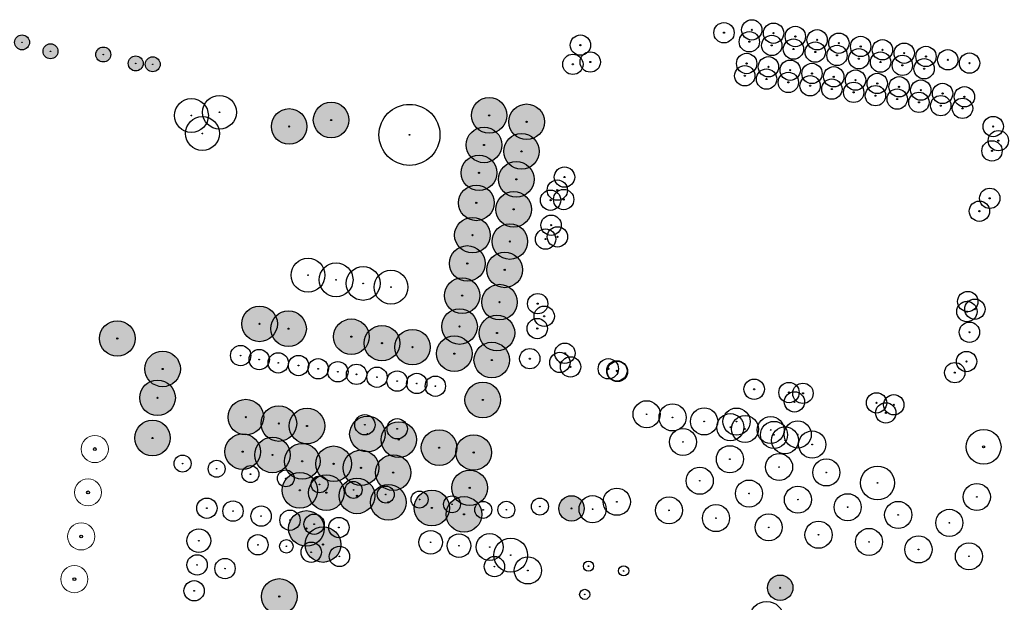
# Model space of a CAD drawing. Header units: metres. Extents: x 90594 to 181825, y 464363 to 930467.
# Tile 6 of 12: x 91550 to 91840, y 464642 to 464814. Entities that reach past the tile are written whole.
import ezdxf

# ---------------------------------------------------------------- set-up
doc = ezdxf.new("R2010")
doc.units = ezdxf.units.M
for name, color, linetype in [('00 bomen', 2, 'Continuous'), ('96.3 Toekomstige bomen', 6, 'Continuous'), ('97.2 Huidige bomen', 1, 'Continuous'), ('97.2 Huidige bomen_to cut', 8, 'Continuous'), ('_g_bomen_kroon', 10, 'Continuous'), ('_g_bomen_stam', 10, 'Continuous')]:
    doc.layers.add(name, color=color, linetype=linetype)
doc.layers.add('96.3 toekomstige bomen H', color=70, linetype='Continuous', transparency=0.7)

# ---------------------------------------------------------------- blocks, each defined once
blk = doc.blocks.new('*U160')
at = {"layer": '_g_bomen_stam'}
h = blk.add_hatch(color=0, dxfattribs=at)
edge = h.paths.add_edge_path()
edge.add_arc((0, 0), 102, 0, 360)
at = {"layer": '_g_bomen_kroon', "color": 0}
blk.add_circle((0, 0), 4000, dxfattribs=at)
at = {"layer": '_g_bomen_stam', "color": 0}
blk.add_circle((0, 0), 102, dxfattribs=at)
blk = doc.blocks.new('recente bomen')
at = {"layer": '00 bomen', "color": 0, "ltscale": 20}
for radius in [5.12, 0.291]:
    blk.add_circle((0, 0), radius, dxfattribs=at)
blk = doc.blocks.new('*U174')
at = {"layer": '_g_bomen_stam'}
h = blk.add_hatch(color=0, dxfattribs=at)
edge = h.paths.add_edge_path()
edge.add_arc((0, 0), 102, 0, 360)
at = {"layer": '_g_bomen_kroon', "color": 0}
blk.add_circle((0, 0), 4000, dxfattribs=at)
at = {"layer": '_g_bomen_stam', "color": 0}
blk.add_circle((0, 0), 102, dxfattribs=at)
blk = doc.blocks.new('*U176')
at = {"layer": '_g_bomen_stam'}
h = blk.add_hatch(color=0, dxfattribs=at)
edge = h.paths.add_edge_path()
edge.add_arc((0, 0), 102, 0, 360)
at = {"layer": '_g_bomen_kroon', "color": 0}
blk.add_circle((0, 0), 5000, dxfattribs=at)
at = {"layer": '_g_bomen_stam', "color": 0}
blk.add_circle((0, 0), 102, dxfattribs=at)
blk = doc.blocks.new('*U259')
at = {"layer": '96.3 toekomstige bomen H'}
h = blk.add_hatch(color=256, dxfattribs=at)
h.dxf.hatch_style = 1
edge = h.paths.add_edge_path()
edge.add_arc((0, 0), 5250, 0, 360)
at = {"layer": '96.3 Toekomstige bomen', "color": 0}
for radius in [5250, 172]:
    blk.add_circle((0, 0), radius, dxfattribs=at)
blk = doc.blocks.new('boom-gewenst-More')
at = {"layer": '96.3 toekomstige bomen H'}
h = blk.add_hatch(color=256, dxfattribs=at)
h.dxf.hatch_style = 1
edge = h.paths.add_edge_path()
edge.add_arc((0, 0), 3750, 0, 360)
at = {"layer": '96.3 Toekomstige bomen', "color": 0}
for radius in [3750, 172]:
    blk.add_circle((0, 0), radius, dxfattribs=at)
blk = doc.blocks.new('*U242')
at = {"layer": '_g_bomen_stam'}
h = blk.add_hatch(color=0, dxfattribs=at)
edge = h.paths.add_edge_path()
edge.add_arc((0, 0), 102, 0, 360)
at = {"layer": '_g_bomen_kroon', "color": 0}
blk.add_circle((0, 0), 5000, dxfattribs=at)
at = {"layer": '_g_bomen_stam', "color": 0}
blk.add_circle((0, 0), 102, dxfattribs=at)
blk = doc.blocks.new('*U258')
at = {"layer": '_g_bomen_stam'}
h = blk.add_hatch(color=0, dxfattribs=at)
edge = h.paths.add_edge_path()
edge.add_arc((0, 0), 102, 0, 360)
at = {"layer": '_g_bomen_kroon', "color": 0}
blk.add_circle((0, 0), 9000, dxfattribs=at)
at = {"layer": '_g_bomen_stam', "color": 0}
blk.add_circle((0, 0), 102, dxfattribs=at)
blk = doc.blocks.new('*U240')
at = {"layer": '_g_bomen_stam'}
h = blk.add_hatch(color=0, dxfattribs=at)
edge = h.paths.add_edge_path()
edge.add_arc((0, 0), 102, 0, 360)
at = {"layer": '_g_bomen_kroon', "color": 0}
blk.add_circle((0, 0), 1500, dxfattribs=at)
at = {"layer": '_g_bomen_stam', "color": 0}
blk.add_circle((0, 0), 102, dxfattribs=at)
blk = doc.blocks.new('*U248')
at = {"layer": '_g_bomen_stam'}
h = blk.add_hatch(color=0, dxfattribs=at)
edge = h.paths.add_edge_path()
edge.add_arc((0, 0), 102, 0, 360)
at = {"layer": '_g_bomen_kroon', "color": 0}
blk.add_circle((0, 0), 2500, dxfattribs=at)
at = {"layer": '_g_bomen_stam', "color": 0}
blk.add_circle((0, 0), 102, dxfattribs=at)
blk = doc.blocks.new('*U175')
at = {"layer": '_g_bomen_stam'}
h = blk.add_hatch(color=0, dxfattribs=at)
edge = h.paths.add_edge_path()
edge.add_arc((0, 0), 102, 0, 360)
at = {"layer": '_g_bomen_kroon', "color": 0}
blk.add_circle((0, 0), 3000, dxfattribs=at)
at = {"layer": '_g_bomen_stam', "color": 0}
blk.add_circle((0, 0), 102, dxfattribs=at)
blk = doc.blocks.new('*U244')
at = {"layer": '_g_bomen_stam'}
h = blk.add_hatch(color=0, dxfattribs=at)
edge = h.paths.add_edge_path()
edge.add_arc((0, 0), 102, 0, 360)
at = {"layer": '_g_bomen_kroon', "color": 0}
blk.add_circle((0, 0), 2000, dxfattribs=at)
at = {"layer": '_g_bomen_stam', "color": 0}
blk.add_circle((0, 0), 102, dxfattribs=at)
blk = doc.blocks.new('*U249')
at = {"layer": '_g_bomen_stam'}
h = blk.add_hatch(color=0, dxfattribs=at)
edge = h.paths.add_edge_path()
edge.add_arc((0, 0), 102, 0, 360)
at = {"layer": '_g_bomen_kroon', "color": 0}
blk.add_circle((0, 0), 3500, dxfattribs=at)
at = {"layer": '_g_bomen_stam', "color": 0}
blk.add_circle((0, 0), 102, dxfattribs=at)
blk = doc.blocks.new('*U222')
at = {"layer": '_g_bomen_stam'}
h = blk.add_hatch(color=0, dxfattribs=at)
edge = h.paths.add_edge_path()
edge.add_arc((0, 0), 102, 0, 360)
at = {"layer": '_g_bomen_kroon', "color": 0}
blk.add_circle((0, 0), 5000, dxfattribs=at)
at = {"layer": '_g_bomen_stam', "color": 0}
blk.add_circle((0, 0), 102, dxfattribs=at)
blk = doc.blocks.new('*U229')
at = {"layer": '_g_bomen_stam'}
h = blk.add_hatch(color=0, dxfattribs=at)
edge = h.paths.add_edge_path()
edge.add_arc((0, 0), 102, 0, 360)
at = {"layer": '_g_bomen_kroon', "color": 0}
blk.add_circle((0, 0), 3000, dxfattribs=at)
at = {"layer": '_g_bomen_stam', "color": 0}
blk.add_circle((0, 0), 102, dxfattribs=at)
blk = doc.blocks.new('*U241')
at = {"layer": '_g_bomen_stam'}
h = blk.add_hatch(color=0, dxfattribs=at)
edge = h.paths.add_edge_path()
edge.add_arc((0, 0), 102, 0, 360)
at = {"layer": '_g_bomen_kroon', "color": 0}
blk.add_circle((0, 0), 3500, dxfattribs=at)
at = {"layer": '_g_bomen_stam', "color": 0}
blk.add_circle((0, 0), 102, dxfattribs=at)
blk = doc.blocks.new('*U223')
at = {"layer": '_g_bomen_stam'}
h = blk.add_hatch(color=0, dxfattribs=at)
edge = h.paths.add_edge_path()
edge.add_arc((0, 0), 102, 0, 360)
at = {"layer": '_g_bomen_kroon', "color": 0}
blk.add_circle((0, 0), 2500, dxfattribs=at)
at = {"layer": '_g_bomen_stam', "color": 0}
blk.add_circle((0, 0), 102, dxfattribs=at)
blk = doc.blocks.new('*U233')
at = {"layer": '_g_bomen_stam'}
h = blk.add_hatch(color=0, dxfattribs=at)
edge = h.paths.add_edge_path()
edge.add_arc((0, 0), 102, 0, 360)
at = {"layer": '_g_bomen_kroon', "color": 0}
blk.add_circle((0, 0), 3000, dxfattribs=at)
at = {"layer": '_g_bomen_stam', "color": 0}
blk.add_circle((0, 0), 102, dxfattribs=at)
blk = doc.blocks.new('recent existing')
at = {"layer": '00 bomen', "color": 0, "lineweight": 9, "ltscale": 0.2}
blk.add_circle((91560.92, 464706.99), 4, dxfattribs=at)
at = {"layer": '00 bomen', "color": 0}
blk.add_circle((91560.92, 464706.99), 0.421, dxfattribs=at)

msp = doc.modelspace()

# ---------------------------------------------------------------- block references
at = {"layer": '96.3 Toekomstige bomen', "ltscale": 20, "rotation": 351.3691845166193}
for name, p, xscale, yscale, zscale in [('*U259', (91550.45, 464806.99), 0.00042, 0.00042, 0.00042), ('*U259', (91558.84, 464804.35), 0.00042, 0.00042, 0.00042), ('*U259', (91574.41, 464803.4), 0.00042, 0.00042, 0.00042), ('*U259', (91583.99, 464800.76), 0.00042, 0.00042, 0.00042), ('*U259', (91589.02, 464800.52), 0.00042, 0.00042, 0.00042), ('*U259', (91688.3, 464785.45), 0.001, 0.001, 0.001), ('*U259', (91629.26, 464782.17), 0.001, 0.001, 0.001), ('*U259', (91641.65, 464784.06), 0.001, 0.001, 0.001), ('*U259', (91699.34, 464783.55), 0.001, 0.001, 0.001), ('*U259', (91686.78, 464776.71), 0.001, 0.001, 0.001), ('*U259', (91697.82, 464774.81), 0.001, 0.001, 0.001), ('*U259', (91685.29, 464768.48), 0.001, 0.001, 0.001), ('*U259', (91696.32, 464766.57), 0.001, 0.001, 0.001), ('*U259', (91684.49, 464759.6), 0.001, 0.001, 0.001), ('*U259', (91695.53, 464757.7), 0.001, 0.001, 0.001), ('*U259', (91683.35, 464750.09), 0.001, 0.001, 0.001), ('*U259', (91694.39, 464748.19), 0.001, 0.001, 0.001), ('*U259', (91681.83, 464741.73), 0.001, 0.001, 0.001), ('*U259', (91692.87, 464739.83), 0.001, 0.001, 0.001), ('*U259', (91680.31, 464732.22), 0.001, 0.001, 0.001), ('*U259', (91691.35, 464730.32), 0.001, 0.001, 0.001), ('*U259', (91620.54, 464723.89), 0.001, 0.001, 0.001), ('*U259', (91629.09, 464722.47), 0.001, 0.001, 0.001), ('*U259', (91679.55, 464723.1), 0.001, 0.001, 0.001), ('*U259', (91690.58, 464721.2), 0.001, 0.001, 0.001), ('*U259', (91578.55, 464719.58), 0.001, 0.001, 0.001), ('*U259', (91647.62, 464720.1), 0.001, 0.001, 0.001), ('*U259', (91656.65, 464718.2), 0.001, 0.001, 0.001), ('*U259', (91665.67, 464717.01), 0.001, 0.001, 0.001), ('*U259', (91678.02, 464715.11), 0.001, 0.001, 0.001), ('*U259', (91689.06, 464713.21), 0.001, 0.001, 0.001), ('*U259', (91591.92, 464710.59), 0.001, 0.001, 0.001), ('*U259', (91590.43, 464702.06), 0.001, 0.001, 0.001), ('*U259', (91686.4, 464701.43), 0.001, 0.001, 0.001), ('*U259', (91616.5, 464696.37), 0.001, 0.001, 0.001), ('*U259', (91626.24, 464694.47), 0.001, 0.001, 0.001), ('*U259', (91634.55, 464693.76), 0.001, 0.001, 0.001), ('*U259', (91588.95, 464690.2), 0.001, 0.001, 0.001), ('*U259', (91652.37, 464691.38), 0.001, 0.001, 0.001), ('*U259', (91661.63, 464689.72), 0.001, 0.001, 0.001), ('*U259', (91615.55, 464686.16), 0.001, 0.001, 0.001), ('*U259', (91673.51, 464687.35), 0.001, 0.001, 0.001), ('*U259', (91683.73, 464685.93), 0.001, 0.001, 0.001), ('*U259', (91624.34, 464685.21), 0.001, 0.001, 0.001), ('*U259', (91633.13, 464683.32), 0.001, 0.001, 0.001), ('*U259', (91642.39, 464682.6), 0.001, 0.001, 0.001), ('*U259', (91650.47, 464681.42), 0.001, 0.001, 0.001), ('*U259', (91659.97, 464679.99), 0.001, 0.001, 0.001), ('*U259', (91632.42, 464674.77), 0.001, 0.001, 0.001), ('*U259', (91682.54, 464675.49), 0.001, 0.001, 0.001), ('*U259', (91640.26, 464674.06), 0.001, 0.001, 0.001), ('*U259', (91649.28, 464673.11), 0.001, 0.001, 0.001), ('*U259', (91658.55, 464671.21), 0.001, 0.001, 0.001), ('*U259', (91671.37, 464669.55), 0.001, 0.001, 0.001), ('*U259', (91680.87, 464667.65), 0.001, 0.001, 0.001), ('boom-gewenst-More', (91712.6, 464669.42), 0.001, 0.001, 0.001), ('*U259', (91634.36, 464663.51), 0.001, 0.001, 0.001), ('*U259', (91634.36, 464663.51), 0.001, 0.001, 0.001), ('*U259', (91639.27, 464658.75), 0.001, 0.001, 0.001), ('*U259', (91639.27, 464658.75), 0.001, 0.001, 0.001), ('*U259', (91626.35, 464643.44), 0.001, 0.001, 0.001), ('*U259', (91626.35, 464643.44), 0.001, 0.001, 0.001), ('boom-gewenst-More', (91774.18, 464646), 0.001, 0.001, 0.001), ('boom-gewenst-More', (91774.18, 464646), 0.001, 0.001, 0.001)]:
    msp.add_blockref(name, p, dxfattribs=dict(at, xscale=xscale, yscale=yscale, zscale=zscale))
at = {"layer": '97.2 Huidige bomen'}
for name, p, xscale, yscale, zscale in [('recente bomen', (91757.58, 464809.84), 0.5863258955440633, 0.5863258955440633, 0.5863258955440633), ('recente bomen', (91765.79, 464810.68), 0.5863258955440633, 0.5863258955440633, 0.5863258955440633), ('recente bomen', (91772.22, 464809.7), 0.5863258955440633, 0.5863258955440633, 0.5863258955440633), ('recente bomen', (91778.64, 464808.72), 0.5863258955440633, 0.5863258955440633, 0.5863258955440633), ('recente bomen', (91715.21, 464806.17), 0.5863258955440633, 0.5863258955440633, 0.5863258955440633), ('recente bomen', (91765.07, 464807.18), 0.5863258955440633, 0.5863258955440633, 0.5863258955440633), ('recente bomen', (91771.67, 464806.09), 0.5863258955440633, 0.5863258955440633, 0.5863258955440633), ('recente bomen', (91785.07, 464807.74), 0.5863258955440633, 0.5863258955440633, 0.5863258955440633), ('recente bomen', (91791.49, 464806.75), 0.5863258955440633, 0.5863258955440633, 0.5863258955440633), ('recente bomen', (91797.92, 464805.77), 0.5863258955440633, 0.5863258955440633, 0.5863258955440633), ('recente bomen', (91778.08, 464805.01), 0.5863258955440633, 0.5863258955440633, 0.5863258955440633), ('recente bomen', (91784.52, 464804.13), 0.5863258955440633, 0.5863258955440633, 0.5863258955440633), ('recente bomen', (91790.94, 464803.14), 0.5863258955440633, 0.5863258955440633, 0.5863258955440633), ('recente bomen', (91797.37, 464802.16), 0.5863258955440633, 0.5863258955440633, 0.5863258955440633), ('recente bomen', (91804.34, 464804.79), 0.5863258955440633, 0.5863258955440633, 0.5863258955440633), ('recente bomen', (91810.77, 464803.8), 0.5863258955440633, 0.5863258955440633, 0.5863258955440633), ('recente bomen', (91817.19, 464802.82), 0.5863258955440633, 0.5863258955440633, 0.5863258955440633), ('recente bomen', (91712.99, 464800.51), 0.5863258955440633, 0.5863258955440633, 0.5863258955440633), ('recente bomen', (91718.13, 464801.19), 0.5863258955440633, 0.5863258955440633, 0.5863258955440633), ('recente bomen', (91764.27, 464800.75), 0.5863258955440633, 0.5863258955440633, 0.5863258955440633), ('recente bomen', (91770.7, 464799.77), 0.5863258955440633, 0.5863258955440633, 0.5863258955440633), ('recente bomen', (91803.79, 464801.18), 0.5863258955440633, 0.5863258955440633, 0.5863258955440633), ('recente bomen', (91810.22, 464800.2), 0.5863258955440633, 0.5863258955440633, 0.5863258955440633), ('recente bomen', (91823.62, 464801.84), 0.5863258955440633, 0.5863258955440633, 0.5863258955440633), ('recente bomen', (91830.04, 464800.86), 0.5863258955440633, 0.5863258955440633, 0.5863258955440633), ('recente bomen', (91763.72, 464797.14), 0.5863258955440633, 0.5863258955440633, 0.5863258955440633), ('recente bomen', (91777.12, 464798.78), 0.5863258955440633, 0.5863258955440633, 0.5863258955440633), ('recente bomen', (91783.55, 464797.8), 0.5863258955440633, 0.5863258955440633, 0.5863258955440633), ('recente bomen', (91789.97, 464796.82), 0.5863258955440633, 0.5863258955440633, 0.5863258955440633), ('recente bomen', (91816.64, 464799.21), 0.5863258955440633, 0.5863258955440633, 0.5863258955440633), ('recente bomen', (91770.15, 464796.16), 0.5863258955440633, 0.5863258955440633, 0.5863258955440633), ('recente bomen', (91776.57, 464795.18), 0.5863258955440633, 0.5863258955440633, 0.5863258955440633), ('recente bomen', (91783, 464794.19), 0.5863258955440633, 0.5863258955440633, 0.5863258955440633), ('recente bomen', (91796.4, 464795.84), 0.5863258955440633, 0.5863258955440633, 0.5863258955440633), ('recente bomen', (91802.82, 464794.85), 0.5863258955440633, 0.5863258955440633, 0.5863258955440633), ('recente bomen', (91809.25, 464793.87), 0.5863258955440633, 0.5863258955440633, 0.5863258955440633), ('recente bomen', (91789.42, 464793.21), 0.5863258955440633, 0.5863258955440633, 0.5863258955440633), ('recente bomen', (91795.85, 464792.23), 0.5863258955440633, 0.5863258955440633, 0.5863258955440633), ('recente bomen', (91802.27, 464791.25), 0.5863258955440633, 0.5863258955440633, 0.5863258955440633), ('recente bomen', (91815.67, 464792.89), 0.5863258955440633, 0.5863258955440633, 0.5863258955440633), ('recente bomen', (91822.1, 464791.9), 0.5863258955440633, 0.5863258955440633, 0.5863258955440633), ('recente bomen', (91828.53, 464790.92), 0.5863258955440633, 0.5863258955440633, 0.5863258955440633), ('*U242', (91608.72, 464786.35), 0.001, 0.001, 0.001), ('recente bomen', (91808.7, 464790.26), 0.5863258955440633, 0.5863258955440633, 0.5863258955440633), ('recente bomen', (91815.12, 464789.28), 0.5863258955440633, 0.5863258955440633, 0.5863258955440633), ('recente bomen', (91821.55, 464788.3), 0.5863258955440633, 0.5863258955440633, 0.5863258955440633), ('*U242', (91600.42, 464785.4), 0.001, 0.001, 0.001), ('*U258', (91664.78, 464779.69), 0.001, 0.001, 0.001), ('recente bomen', (91827.97, 464787.51), 0.5863258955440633, 0.5863258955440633, 0.5863258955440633), ('*U242', (91603.67, 464780.09), 0.001, 0.001, 0.001), ('recente bomen', (91837.03, 464782.15), 0.5863258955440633, 0.5863258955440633, 0.5863258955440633), ('recente bomen', (91838.55, 464777.98), 0.5863258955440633, 0.5863258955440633, 0.5863258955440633), ('recente bomen', (91836.67, 464774.95), 0.5863258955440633, 0.5863258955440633, 0.5863258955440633), ('recente bomen', (91710.52, 464767.23), 0.5863258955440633, 0.5863258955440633, 0.5863258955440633), ('recente bomen', (91708.4, 464763.38), 0.5863258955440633, 0.5863258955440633, 0.5863258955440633), ('recente bomen', (91706.42, 464760.39), 0.5863258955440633, 0.5863258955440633, 0.5863258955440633), ('recente bomen', (91710.28, 464760.59), 0.5863258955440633, 0.5863258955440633, 0.5863258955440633), ('recente bomen', (91836, 464760.96), 0.5863258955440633, 0.5863258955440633, 0.5863258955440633), ('recente bomen', (91832.95, 464757.16), 0.5863258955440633, 0.5863258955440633, 0.5863258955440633), ('recente bomen', (91706.56, 464753.01), 0.5863258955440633, 0.5863258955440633, 0.5863258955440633), ('recente bomen', (91704.94, 464748.92), 0.5863258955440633, 0.5863258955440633, 0.5863258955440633), ('recente bomen', (91708.43, 464749.58), 0.5863258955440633, 0.5863258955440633, 0.5863258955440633), ('recente bomen', (91702.61, 464729.85), 0.5863258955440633, 0.5863258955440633, 0.5863258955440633), ('recente bomen', (91829.52, 464730.49), 0.5863258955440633, 0.5863258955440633, 0.5863258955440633), ('recente bomen', (91829.28, 464727.51), 0.5863258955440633, 0.5863258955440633, 0.5863258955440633), ('recente bomen', (91831.62, 464728.22), 0.5863258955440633, 0.5863258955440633, 0.5863258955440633), ('recente bomen', (91704.53, 464726.13), 0.5863258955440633, 0.5863258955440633, 0.5863258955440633), ('recente bomen', (91702.49, 464722.51), 0.5863258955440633, 0.5863258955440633, 0.5863258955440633), ('recente bomen', (91830.01, 464721.42), 0.5863258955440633, 0.5863258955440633, 0.5863258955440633), ('recente bomen', (91710.65, 464715.21), 0.5863258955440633, 0.5863258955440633, 0.5863258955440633), ('*U175', (91620.43, 464713.35), 0.001, 0.001, 0.001), ('*U175', (91626.05, 464712.38), 0.001, 0.001, 0.001), ('recente bomen', (91700.28, 464713.62), 0.5863258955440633, 0.5863258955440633, 0.5863258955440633), ('recente bomen', (91709.16, 464712.51), 0.5863258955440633, 0.5863258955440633, 0.5863258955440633), ('recente bomen', (91829.16, 464712.78), 0.5863258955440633, 0.5863258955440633, 0.5863258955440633), ('*U175', (91632.04, 464711.6), 0.001, 0.001, 0.001), ('*U175', (91643.65, 464709.76), 0.001, 0.001, 0.001), ('recente bomen', (91712.3, 464711.19), 0.5863258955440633, 0.5863258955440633, 0.5863258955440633), ('recente bomen', (91723.46, 464710.64), 0.5863258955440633, 0.5863258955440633, 0.5863258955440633), ('recente bomen', (91726, 464710.03), 0.5863258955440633, 0.5863258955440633, 0.5863258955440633), ('recente bomen', (91726.14, 464709.84), 0.5863258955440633, 0.5863258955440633, 0.5863258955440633), ('recente bomen', (91825.68, 464709.49), 0.5863258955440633, 0.5863258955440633, 0.5863258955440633), ('*U175', (91649.16, 464709), 0.001, 0.001, 0.001), ('*U175', (91655.18, 464708.15), 0.001, 0.001, 0.001), ('*U175', (91666.91, 464706.31), 0.001, 0.001, 0.001), ('*U175', (91672.41, 464705.5), 0.001, 0.001, 0.001), ('recente bomen', (91766.49, 464704.59), 0.5863258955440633, 0.5863258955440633, 0.5863258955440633), ('recente bomen', (91776.77, 464703.63), 0.5863258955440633, 0.5863258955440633, 0.5863258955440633), ('recente bomen', (91780.89, 464703.39), 0.5863258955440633, 0.5863258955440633, 0.5863258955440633), ('recente bomen', (91778.38, 464700.87), 0.5863258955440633, 0.5863258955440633, 0.5863258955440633), ('recente bomen', (91802.6, 464700.58), 0.5863258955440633, 0.5863258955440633, 0.5863258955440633), ('recente bomen', (91805.32, 464697.6), 0.5863258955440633, 0.5863258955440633, 0.5863258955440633), ('recente bomen', (91807.7, 464700.01), 0.5863258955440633, 0.5863258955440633, 0.5863258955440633), ('*U174', (91750.43, 464677.59), 0.001, 0.001, 0.001), ('*U174', (91764.97, 464673.8), 0.001, 0.001, 0.001), ('*U160', (91725.96, 464671.38), 0.001, 0.001, 0.001), ('*U174', (91779.4, 464672.01), 0.001, 0.001, 0.001), ('*U160', (91741.37, 464668.85), 0.001, 0.001, 0.001), ('*U174', (91794.08, 464669.77), 0.001, 0.001, 0.001), ('*U160', (91809, 464667.5), 0.001, 0.001, 0.001), ('*U160', (91755.22, 464666.56), 0.001, 0.001, 0.001), ('*U174', (91824.09, 464665.15), 0.001, 0.001, 0.001), ('*U175', (91643.95, 464663.78), 0.001, 0.001, 0.001), ('*U160', (91770.78, 464663.82), 0.001, 0.001, 0.001), ('*U160', (91785.48, 464661.65), 0.001, 0.001, 0.001), ('*U160', (91800.39, 464659.53), 0.001, 0.001, 0.001), ('*U160', (91814.98, 464657.31), 0.001, 0.001, 0.001), ('*U160', (91829.87, 464655.28), 0.001, 0.001, 0.001)]:
    msp.add_blockref(name, p, dxfattribs=dict(at, xscale=xscale, yscale=yscale, zscale=zscale))
for name, p in [('recente bomen', (91834.21, 464687.59)), ('recent existing', (10.99, -20.05)), ('recent existing', (8.99, -32.83)), ('recent existing', (6.98, -45.84)), ('recent existing', (4.96, -58.45))]:
    msp.add_blockref(name, p, dxfattribs=at)
at = {"layer": '97.2 Huidige bomen_to cut', "xscale": 0.001, "yscale": 0.001, "zscale": 0.001}
for name, p in [('*U242', (91634.84, 464738.25)), ('*U242', (91643.11, 464736.9)), ('*U242', (91651.1, 464735.84)), ('*U242', (91659.32, 464734.71)), ('*U175', (91614.95, 464714.53)), ('*U175', (91637.84, 464710.63)), ('*U175', (91661.12, 464707.01)), ('*U175', (91651.61, 464694.12)), ('*U175', (91661.15, 464692.92)), ('*U160', (91759.33, 464683.94)), ('*U223', (91597.83, 464682.64)), ('*U223', (91607.87, 464681.13)), ('*U223', (91617.85, 464679.54)), ('*U223', (91628.29, 464678.29)), ('*U223', (91638.24, 464676.52)), ('*U223', (91648.28, 464674.87)), ('*U223', (91657.76, 464673.51)), ('*U223', (91667.76, 464672.03)), ('*U160', (91832.19, 464672.8)), ('*U175', (91604.99, 464669.49)), ('*U175', (91612.7, 464668.63)), ('*U223', (91677.33, 464670.63)), ('*U223', (91693.36, 464669.04)), ('*U248', (91703.25, 464669.96)), ('*U175', (91620.98, 464667.16)), ('*U175', (91629.51, 464665.93)), ('*U223', (91686.53, 464668.98)), ('*U175', (91636.64, 464664.76)), ('*U249', (91602.61, 464659.89)), ('*U241', (91671.02, 464659.42)), ('*U175', (91620.05, 464658.69)), ('*U244', (91628.46, 464658.23)), ('*U241', (91679.38, 464658.41)), ('*U174', (91688.45, 464658.02)), ('*U222', (91694.65, 464655.63)), ('*U175', (91635.78, 464656.47)), ('*U175', (91644.09, 464655.26)), ('*U175', (91602.09, 464652.73)), ('*U233', (91610.34, 464651.65)), ('*U229', (91689.84, 464652.24)), ('*U174', (91699.71, 464651.11)), ('*U240', (91717.6, 464652.36)), ('*U240', (91727.98, 464650.97)), ('*U175', (91601.23, 464645.1)), ('*U240', (91716.49, 464644.05)), ('*U222', (91770.17, 464636.97))]:
    msp.add_blockref(name, p, dxfattribs=at)
at = {"layer": '97.2 Huidige bomen_to cut', "ltscale": 5, "xscale": 0.001, "yscale": 0.001, "zscale": 0.001}
for name, p in [('*U160', (91734.75, 464697.21)), ('*U160', (91742.41, 464696.28)), ('*U160', (91751.73, 464695.1)), ('*U160', (91761.29, 464695.05)), ('*U160', (91759.47, 464693.39)), ('*U160', (91763.79, 464692.86)), ('*U160', (91771.36, 464692.57)), ('*U160', (91772.33, 464691.12)), ('*U160', (91779.35, 464691.25)), ('*U160', (91745.48, 464689.04)), ('*U160', (91775.6, 464689.52)), ('*U160', (91783.61, 464688.28)), ('*U160', (91773.84, 464681.63)), ('*U160', (91787.78, 464680.04)), ('*U176', (91802.9, 464676.93)), ('*U160', (91718.81, 464669.19))]:
    msp.add_blockref(name, p, dxfattribs=at)

doc.saveas('drawing.dxf')
